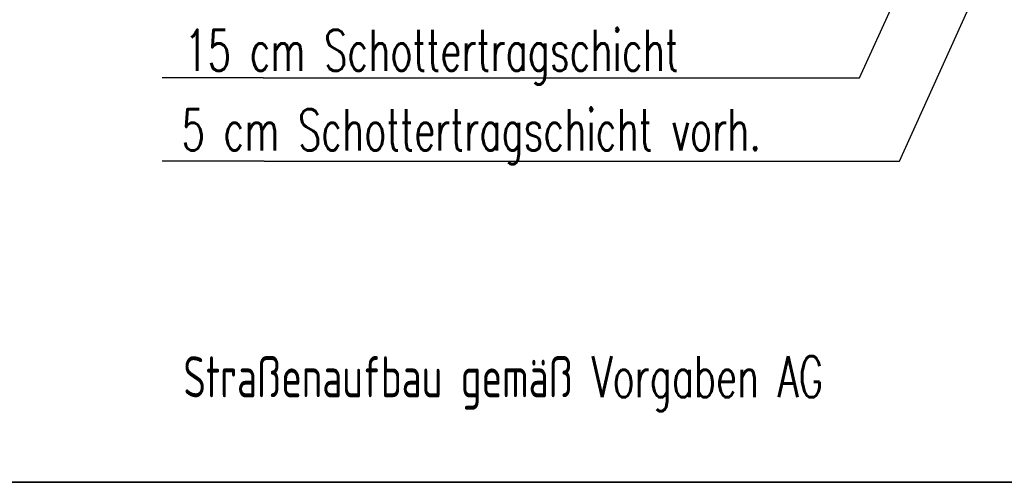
# Model space of a CAD drawing. Extents: x 3408772 to 3410442, y 5787844 to 5790056.
# Tile 28 of 80: x 3409708 to 3409732, y 5788844 to 5788855. Entities that reach past the tile are written whole.
import ezdxf

# ---------------------------------------------------------------- set-up
doc = ezdxf.new("R2010")
doc.units = 0
doc.header["$MEASUREMENT"] = 0
doc.linetypes.add('LINIENART0', pattern=[0])
doc.layers.add('detail_AA-BB', color=7, linetype='Continuous')
doc.layers.add('Straßenbau', color=7, linetype='Continuous')
doc.styles.add('SIMPLEX', font='simplex')

msp = doc.modelspace()

# ---------------------------------------------------------------- linework, layer by layer
at = {"layer": 'detail_AA-BB', "color": 128, "linetype": 'LINIENART0'}
for p, q in [((3409728.30271, 5788853.61141), (3409731.77635, 5788861.22033)), ((3409728.30271, 5788853.61141), (3409731.77635, 5788861.22033)), ((3409729.273, 5788851.579), (3409733.1465, 5788860.16239)), ((3409729.273, 5788851.579), (3409733.1465, 5788860.16239)), ((3409713.79377, 5788853.61141), (3409711.33741, 5788853.61141)), ((3409713.79377, 5788853.61141), (3409711.33741, 5788853.61141)), ((3409713.79377, 5788853.61141), (3409728.30271, 5788853.61141)), ((3409713.79377, 5788853.61141), (3409728.30271, 5788853.61141)), ((3409713.8174, 5788851.57921), (3409711.33741, 5788851.57921)), ((3409713.8174, 5788851.57921), (3409711.33741, 5788851.57921)), ((3409713.8174, 5788851.57921), (3409729.27303, 5788851.57921)), ((3409713.8174, 5788851.57921), (3409729.27303, 5788851.57921))]:
    msp.add_line(p, q, dxfattribs=at)
at = {"layer": 'Straßenbau', "color": 176, "linetype": 'LINIENART0'}
for p, q in [((3409705.63676, 5788843.75982), (3409798.79603, 5788843.75982)), ((3409798.79603, 5788843.75982), (3409705.63676, 5788843.75982)), ((3409705.63676, 5788843.75982), (3409798.79603, 5788843.75982)), ((3409798.79603, 5788843.75982), (3409705.63676, 5788843.75982))]:
    msp.add_line(p, q, dxfattribs=at)

# ---------------------------------------------------------------- texts
at = {"layer": 'detail_AA-BB', "color": 128, "linetype": 'LINIENART0', "style": 'SIMPLEX', "width": 0.66046}
for s, p in [('15 cm Schottertragschicht', (3409711.8795, 5788853.78027)), ('15 cm Schottertragschicht', (3409711.8795, 5788853.78027)), ('5 cm Schottertragschicht vorh.', (3409711.808, 5788851.843)), ('5 cm Schottertragschicht vorh.', (3409711.808, 5788851.843)), ('Straßenaufbau gemäß Vorgaben AG', (3409711.85329, 5788845.82978)), ('Straßenaufbau gemäß Vorgaben AG', (3409711.85329, 5788845.82978))]:
    msp.add_text(s, height=1, dxfattribs=at).set_placement(p)

doc.saveas('drawing.dxf')
